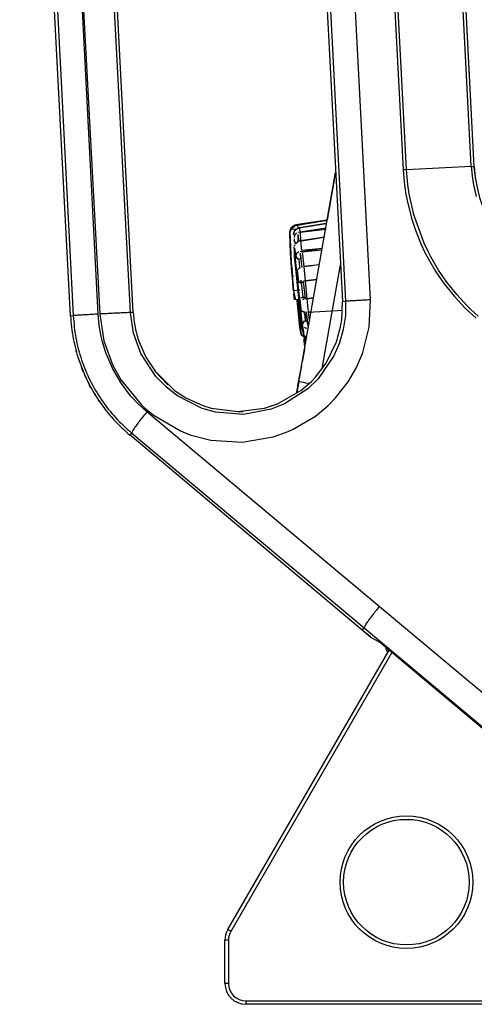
# Model space of a CAD drawing. Header units: millimetres. Extents: x -238.7 to -213.2, y 263.5 to 326.7.
# Tile 1 of 7: x -225.5 to -221.2, y 263.5 to 272.9. Entities that reach past the tile are written whole.
import ezdxf

# ---------------------------------------------------------------- set-up
doc = ezdxf.new("R2010")
doc.units = ezdxf.units.MM

# ---------------------------------------------------------------- blocks, each defined once
blk = doc.blocks.new('Griff-2_1__10', base_point=(-3383.32, 3957.53))
at = {"color": 1, "linetype": 'Continuous'}
for p, q in [((-3337.35, 4245.12), (-3328.3, 4072.53)), ((-3327.8, 4072.55), (-3336.82, 4244.64)), ((-3318.54, 4073.03), (-3327.06, 4235.84)), ((-3318.11, 4072.94), (-3326.61, 4235.42)), ((-3343.71, 4192.5), (-3336.55, 4053.69)), ((-3332.98, 4053.89), (-3340.14, 4192.71)), ((-3382.73, 4190.46), (-3375.56, 4051.65)), ((-3372, 4051.85), (-3379.16, 4190.66)), ((-3379.16, 4190.66), (-3371.77, 4051.86)), ((-3367.36, 4052.07), (-3374.74, 4190.88)), ((-3328.3, 4072.53), (-3328.1, 4070.31)), ((-3327.8, 4072.55), (-3318.54, 4073.03)), ((-3327.61, 4070.37), (-3327.8, 4072.55)), ((-3318.54, 4073.03), (-3318.42, 4071.67)), ((-3318.54, 4073.03), (-3318.11, 4072.94)), ((-3318, 4071.71), (-3318.11, 4072.94)), ((-3318.42, 4071.67), (-3318.27, 4070.64)), ((-3328.1, 4070.31), (-3327.91, 4069.02)), ((-3327.42, 4069.08), (-3327.61, 4070.37)), ((-3318.27, 4070.64), (-3318.19, 4070.18)), ((-3318.19, 4070.18), (-3317.85, 4068.71)), ((-3327.91, 4069.02), (-3327.74, 4068.13)), ((-3327.26, 4068.23), (-3327.42, 4069.08)), ((-3327.74, 4068.13), (-3327.22, 4065.98)), ((-3326.75, 4066.11), (-3327.26, 4068.23)), ((-3327.22, 4065.98), (-3327.11, 4065.6)), ((-3327.11, 4065.6), (-3326.55, 4063.87)), ((-3326.63, 4065.7), (-3326.75, 4066.11)), ((-3325.27, 4062), (-3326.63, 4065.7)), ((-3326.55, 4063.87), (-3325.71, 4061.81)), ((-3325.71, 4061.81), (-3325.17, 4060.67)), ((-3324.73, 4060.84), (-3325.27, 4062)), ((-3325.17, 4060.67), (-3324.73, 4059.82)), ((-3324.31, 4060.04), (-3324.73, 4060.84)), ((-3324.73, 4059.82), (-3323.61, 4057.92)), ((-3323.22, 4058.17), (-3324.31, 4060.04)), ((-3323.61, 4057.92), (-3322.42, 4056.19)), ((-3322.02, 4056.43), (-3323.22, 4058.17)), ((-3322.42, 4056.19), (-3320.96, 4054.37)), ((-3320.62, 4054.67), (-3322.02, 4056.43)), ((-3320.96, 4054.37), (-3319.44, 4052.75)), ((-3319.13, 4053.06), (-3320.62, 4054.67)), ((-3337.01, 4053.66), (-3336.55, 4053.69)), ((-3336.55, 4053.69), (-3336.58, 4051.66)), ((-3333.17, 4049.97), (-3332.98, 4053.89)), ((-3319.44, 4052.75), (-3318.9, 4052.23)), ((-3318.58, 4052.53), (-3319.13, 4053.06)), ((-3375.96, 4051.62), (-3375.56, 4051.65)), ((-3371.85, 4050.24), (-3372, 4051.85)), ((-3371.77, 4051.86), (-3371.17, 4048.02)), ((-3366.97, 4052.09), (-3367.36, 4052.07)), ((-3366.91, 4049.12), (-3367.36, 4052.07)), ((-3336.58, 4051.66), (-3336.88, 4049.66)), ((-3318.9, 4052.23), (-3317.82, 4051.26)), ((-3317.54, 4051.58), (-3318.58, 4052.53)), ((-3371.57, 4048.65), (-3371.85, 4050.24)), ((-3334.08, 4046.37), (-3333.17, 4049.97)), ((-3371.38, 4047.87), (-3371.57, 4048.65)), ((-3365.86, 4046.22), (-3366.91, 4049.12)), ((-3336.88, 4049.66), (-3337.42, 4047.73)), ((-3370.9, 4046.32), (-3371.38, 4047.87)), ((-3371.17, 4048.02), (-3369.88, 4044.49)), ((-3337.42, 4047.73), (-3338.22, 4045.88)), ((-3369.96, 4044.11), (-3370.9, 4046.32)), ((-3363.72, 4042.92), (-3365.86, 4046.22)), ((-3338.22, 4045.88), (-3340.49, 4042.58)), ((-3335.05, 4044.12), (-3334.14, 4046.21)), ((-3334.14, 4046.21), (-3334.08, 4046.37)), ((-3369.88, 4044.49), (-3368.71, 4042.39)), ((-3368.76, 4042.04), (-3369.96, 4044.11)), ((-3362.26, 4041.41), (-3363.72, 4042.92)), ((-3336.2, 4042.14), (-3335.05, 4044.12)), ((-3367.81, 4040.73), (-3368.76, 4042.04)), ((-3368.71, 4042.39), (-3365.83, 4038.89)), ((-3340.49, 4042.58), (-3341.95, 4041.16)), ((-3337.97, 4039.86), (-3336.2, 4042.14)), ((-3367.3, 4040.11), (-3367.81, 4040.73)), ((-3366.21, 4038.93), (-3367.3, 4040.11)), ((-3360.73, 4040.21), (-3362.26, 4041.41)), ((-3357.1, 4038.35), (-3360.73, 4040.21)), ((-3341.95, 4041.16), (-3345.3, 4038.98)), ((-3365.02, 4037.85), (-3366.21, 4038.93)), ((-3365.83, 4038.89), (-3365.34, 4038.43)), ((-3345.3, 4038.98), (-3347.19, 4038.23)), ((-3340.86, 4037.25), (-3339.1, 4038.72)), ((-3339.1, 4038.72), (-3337.97, 4039.86)), ((-3365.34, 4038.43), (-3364.1, 4037.41)), ((-3331.72, 4009.96), (-3365.02, 4037.85)), ((-3364.1, 4037.41), (-3360.2, 4035.12)), ((-3355.18, 4037.81), (-3357.1, 4038.35)), ((-3351.18, 4037.49), (-3355.18, 4037.81)), ((-3347.19, 4038.23), (-3351.18, 4037.49)), ((-3344.05, 4035.35), (-3340.86, 4037.25)), ((-3367.42, 4034.49), (-3367.17, 4034.79)), ((-3367.17, 4034.79), (-3333.88, 4006.89)), ((-3360.2, 4035.12), (-3358.84, 4034.58)), ((-3358.84, 4034.58), (-3355.85, 4033.78)), ((-3346.94, 4034.25), (-3344.78, 4035.02)), ((-3344.78, 4035.02), (-3344.05, 4035.35)), ((-3355.85, 4033.78), (-3351.37, 4033.5)), ((-3351.37, 4033.5), (-3346.94, 4034.25)), ((-3281.51, 3967.94), (-3331.72, 4009.96)), ((-3334.15, 4006.57), (-3333.88, 4006.89)), ((-3333.88, 4006.89), (-3283.66, 3964.88))]:
    blk.add_line(p, q, dxfattribs=at)
at = {"color": 7, "linetype": 'Continuous'}
for p, q in [((-3318.11, 4072.94), (-3326.5, 4235.27)), ((-3344.29, 4192.47), (-3337.01, 4053.66)), ((-3375.96, 4051.62), (-3383.23, 4190.43)), ((-3366.97, 4052.09), (-3374.25, 4190.9)), ((-3366.13, 4047.86), (-3365.15, 4045.67)), ((-3339.33, 4044.84), (-3337.85, 4047.87)), ((-3365.15, 4045.67), (-3363.82, 4043.66)), ((-3340.85, 4042.83), (-3339.33, 4044.84)), ((-3363.82, 4043.66), (-3361.06, 4040.93)), ((-3342.94, 4040.92), (-3341.45, 4042.21)), ((-3341.45, 4042.21), (-3340.85, 4042.83)), ((-3361.06, 4040.93), (-3359.42, 4039.85)), ((-3346.29, 4039), (-3342.94, 4040.92)), ((-3359.42, 4039.85), (-3357.01, 4038.74)), ((-3357.01, 4038.74), (-3355.82, 4038.37)), ((-3348.15, 4038.38), (-3346.29, 4039)), ((-3355.82, 4038.37), (-3351.98, 4037.88)), ((-3351.98, 4037.88), (-3348.15, 4038.38)), ((-3334.15, 4006.57), (-3367.42, 4034.49)), ((-3332.97, 4005.58), (-3334.15, 4006.57)), ((-3332.97, 4005.58), (-3331.82, 4004.96)), ((-3288.54, 3968.65), (-3331.44, 4004.64))]:
    blk.add_line(p, q, dxfattribs=at)
blk.add_arc((-3298.09, 4074.19), 20.06, 183.5744, 250.2413, dxfattribs=at)
at = {"color": 1, "linetype": 'Continuous'}
for points, knots in [([(-3327.8, 4072.55), (-3327.89, 4072.55), (-3328.05, 4072.54), (-3328.22, 4072.53), (-3328.3, 4072.53)], [0, 0, 0, 0, 0.2487338, 0.4980991, 0.4980991, 0.4980991, 0.4980991]), ([(-3332.98, 4053.89), (-3333.29, 4053.88), (-3333.89, 4053.84), (-3334.73, 4053.8), (-3335.45, 4053.76), (-3336, 4053.73), (-3336.35, 4053.7), (-3336.51, 4053.69), (-3336.55, 4053.69)], [0, 0, 0, 0, 0.939145, 1.799577, 2.531373, 3.092081, 3.45343, 3.58197, 3.58197, 3.58197, 3.58197]), ([(-3372, 4051.85), (-3372.31, 4051.83), (-3372.91, 4051.8), (-3373.75, 4051.75), (-3374.47, 4051.71), (-3375.02, 4051.68), (-3375.36, 4051.66), (-3375.52, 4051.65), (-3375.56, 4051.65)], [0, 0, 0, 0, 0.939145, 1.799577, 2.531373, 3.092081, 3.447759, 3.570613, 3.570613, 3.570613, 3.570613]), ([(-3375.56, 4051.65), (-3375.47, 4050.57), (-3375.28, 4048.42), (-3374.43, 4045.29), (-3373.2, 4042.3), (-3371.55, 4039.51), (-3369.56, 4036.96), (-3367.97, 4035.51), (-3367.17, 4034.79)], [0, 0, 0, 0, 3.231547, 6.460219, 9.687732, 12.913905, 16.138607, 19.361775, 19.361775, 19.361775, 19.361775]), ([(-3367.36, 4052.07), (-3367.39, 4052.07), (-3367.51, 4052.07), (-3367.77, 4052.06), (-3368.19, 4052.04), (-3368.74, 4052.02), (-3369.4, 4051.98), (-3370.15, 4051.95), (-3370.95, 4051.9), (-3371.49, 4051.87), (-3371.77, 4051.86)], [0, 0, 0, 0, 0.096372, 0.366874, 0.789166, 1.348835, 2.021936, 2.779664, 3.589595, 4.417069, 4.417069, 4.417069, 4.417069]), ([(-3365.02, 4037.85), (-3365.22, 4037.6), (-3365.62, 4037.12), (-3366.16, 4036.42), (-3366.6, 4035.82), (-3366.93, 4035.34), (-3367.11, 4035.01), (-3367.16, 4034.83), (-3367.17, 4034.79)], [0, 0, 0, 0, 0.970354, 1.865619, 2.631692, 3.222702, 3.613226, 3.760263, 3.760263, 3.760263, 3.760263]), ([(-3331.72, 4009.96), (-3331.93, 4009.71), (-3332.32, 4009.23), (-3332.86, 4008.53), (-3333.3, 4007.93), (-3333.64, 4007.45), (-3333.82, 4007.12), (-3333.86, 4006.94), (-3333.88, 4006.89)], [0, 0, 0, 0, 0.970373, 1.865661, 2.631755, 3.222784, 3.613326, 3.760373, 3.760373, 3.760373, 3.760373])]:
    blk.add_open_spline(points, degree=3, knots=knots, dxfattribs=at)
at = {"color": 7, "linetype": 'Continuous'}
for points, knots in [([(-3337.85, 4047.87), (-3337.57, 4048.82), (-3337.01, 4050.7), (-3337.01, 4052.68), (-3337.01, 4053.66)], [0, 0, 0, 0, 2.941085, 5.881947, 5.881947, 5.881947, 5.881947]), ([(-3375.96, 4051.62), (-3375.86, 4050.53), (-3375.66, 4048.35), (-3374.79, 4045.17), (-3373.54, 4042.14), (-3371.87, 4039.31), (-3369.85, 4036.7), (-3368.23, 4035.23), (-3367.42, 4034.49)], [0, 0, 0, 0, 3.277681, 6.555587, 9.833865, 13.112632, 16.39197, 19.671918, 19.671918, 19.671918, 19.671918]), ([(-3366.97, 4052.09), (-3366.91, 4051.37), (-3366.78, 4049.93), (-3366.34, 4048.55), (-3366.13, 4047.86)], [0, 0, 0, 0, 2.161607, 4.323401, 4.323401, 4.323401, 4.323401]), ([(-3331.44, 4004.64), (-3331.44, 4004.65), (-3331.48, 4004.68), (-3331.58, 4004.76), (-3331.68, 4004.84), (-3331.74, 4004.89), (-3331.78, 4004.92), (-3331.8, 4004.94), (-3331.82, 4004.96)], [0, 0, 0, 0, 0.0193888, 0.1551106, 0.373056, 0.4041911, 0.4159401, 0.4981833, 0.4981833, 0.4981833, 0.4981833])]:
    blk.add_open_spline(points, degree=3, knots=knots, dxfattribs=at)
blk = doc.blocks.new('Griff-1__12', base_point=(-3383.27, 4005.6))
at = {"color": 7, "linetype": 'Continuous'}
for p, q in [((-3375.96, 4051.62), (-3383.23, 4190.43)), ((-3375.07, 4046.32), (-3375.14, 4046.56)), ((-3374.64, 4044.96), (-3374.77, 4045.33)), ((-3374.12, 4043.59), (-3374.28, 4043.97)), ((-3363.85, 4043.69), (-3362.03, 4041.73)), ((-3372.52, 4040.45), (-3372.73, 4040.81)), ((-3371.81, 4039.34), (-3371.95, 4039.56)), ((-3359.45, 4039.87), (-3357.01, 4038.74)), ((-3347.19, 4038.7), (-3346.27, 4039.01)), ((-3351.99, 4037.88), (-3351.21, 4037.9)), ((-3332.98, 4005.6), (-3334.15, 4006.57))]:
    blk.add_line(p, q, dxfattribs=at)
at = {"color": 1, "linetype": 'Continuous'}
for p, q in [((-3374.28, 4043.97), (-3374.4, 4044.27)), ((-3374.19, 4043.76), (-3374.28, 4043.97)), ((-3373.75, 4042.76), (-3373.9, 4043.1)), ((-3373.57, 4042.39), (-3373.75, 4042.76)), ((-3373.17, 4041.59), (-3373.36, 4041.95)), ((-3373, 4041.28), (-3373.17, 4041.59)), ((-3372.52, 4040.45), (-3372.61, 4040.61)), ((-3372.44, 4040.31), (-3372.52, 4040.45))]:
    blk.add_line(p, q, dxfattribs=at)
at = {"color": 7, "linetype": 'Continuous'}
for points, knots in [([(-3375.7, 4049.18), (-3375.7, 4049.17), (-3375.69, 4049.12), (-3375.69, 4049.06), (-3375.68, 4049.01)], [0, 0, 0, 0, 0.0204189, 0.1633508, 0.1633508, 0.1633508, 0.1633508]), ([(-3374.45, 4044.42), (-3374.42, 4044.35), (-3374.37, 4044.2), (-3374.31, 4044.04), (-3374.28, 4043.97)], [0, 0, 0, 0, 0.2451826, 0.4903676, 0.4903676, 0.4903676, 0.4903676]), ([(-3373.99, 4043.28), (-3373.82, 4042.91), (-3373.48, 4042.16), (-3373.09, 4041.44), (-3372.89, 4041.08)], [0, 0, 0, 0, 1.230285, 2.46064, 2.46064, 2.46064, 2.46064]), ([(-3372.52, 4040.45), (-3372.48, 4040.38), (-3372.39, 4040.24), (-3372.3, 4040.1), (-3372.26, 4040.03)], [0, 0, 0, 0, 0.2470952, 0.4941935, 0.4941935, 0.4941935, 0.4941935]), ([(-3370.21, 4037.26), (-3370.21, 4037.25), (-3370.15, 4037.19), (-3370.1, 4037.13), (-3370.05, 4037.07)], [0, 0, 0, 0, 0.0309445, 0.2475556, 0.2475556, 0.2475556, 0.2475556])]:
    blk.add_open_spline(points, degree=3, knots=knots, dxfattribs=at)
for points in [[(-3375.48, 4047.97), (-3375.48, 4047.94), (-3375.47, 4047.89), (-3375.45, 4047.83), (-3375.45, 4047.81)], [(-3375.2, 4046.77), (-3375.19, 4046.73), (-3375.17, 4046.66), (-3375.15, 4046.59), (-3375.14, 4046.56)], [(-3374.86, 4045.59), (-3374.84, 4045.54), (-3374.82, 4045.46), (-3374.79, 4045.37), (-3374.77, 4045.33)], [(-3371.81, 4039.34), (-3371.79, 4039.31), (-3371.73, 4039.23), (-3371.68, 4039.16), (-3371.66, 4039.12)], [(-3371.04, 4038.28), (-3371.02, 4038.25), (-3370.97, 4038.19), (-3370.93, 4038.14), (-3370.91, 4038.11)]]:
    blk.add_open_spline(points, degree=3, dxfattribs=at)
blk = doc.blocks.new('Abdeckung-2_1__13', base_point=(-3330.75, 3957.47))
at = {"color": 1, "linetype": 'Continuous'}
for p, q in [((-3330.73, 4003.82), (-3330.75, 4004.09)), ((-3330.62, 4003.62), (-3330.44, 4003.47)), ((-3290.48, 3969.93), (-3283.99, 3964.49)), ((-3197.67, 3966.74), (-3197.63, 3967.07)), ((-3197.63, 3967.07), (-3197.67, 3966.74)), ((-3197.63, 3961.47), (-3197.67, 3966.74)), ((-3283.38, 3964.05), (-3282.78, 3963.66)), ((-3280.15, 3961.94), (-3278.65, 3960.91)), ((-3197.78, 3960.37), (-3197.63, 3961.47)), ((-3277.7, 3960.48), (-3276.84, 3960.17)), ((-3198.28, 3959.28), (-3197.78, 3960.37)), ((-3274.16, 3959.2), (-3271.89, 3958.34)), ((-3271.37, 3958.27), (-3270.94, 3958.23)), ((-3199.44, 3958.12), (-3198.28, 3959.28)), ((-3265.81, 3957.64), (-3264.71, 3957.47)), ((-3264.71, 3957.47), (-3252.33, 3957.47)), ((-3205.83, 3957.47), (-3201.63, 3957.47)), ((-3201.63, 3957.47), (-3201.36, 3957.56)), ((-3200.79, 3957.64), (-3200.52, 3957.62)), ((-3200.52, 3957.62), (-3199.44, 3958.12))]:
    blk.add_line(p, q, dxfattribs=at)
at = {"color": 7, "linetype": 'Continuous'}
for p, q in [((-3330.44, 4003.47), (-3330.62, 4003.62)), ((-3283.99, 3964.49), (-3290.48, 3969.93)), ((-3197.63, 3967.07), (-3198, 3968.36)), ((-3197.63, 3967.07), (-3197.63, 3961.47)), ((-3283, 3963.83), (-3283.99, 3964.49)), ((-3278.65, 3960.91), (-3280.37, 3962.06)), ((-3197.68, 3960.79), (-3197.63, 3961.47)), ((-3277.14, 3960.34), (-3278.65, 3960.91)), ((-3198.16, 3959.47), (-3197.93, 3959.95)), ((-3197.93, 3959.95), (-3197.78, 3960.37)), ((-3197.78, 3960.37), (-3197.68, 3960.79)), ((-3271.89, 3958.34), (-3274.16, 3959.2)), ((-3270.94, 3958.23), (-3271.89, 3958.34)), ((-3199.44, 3958.12), (-3199.05, 3958.41)), ((-3199.05, 3958.41), (-3198.28, 3959.28)), ((-3198.28, 3959.28), (-3198.16, 3959.47)), ((-3264.71, 3957.47), (-3267.45, 3957.8)), ((-3252.33, 3957.47), (-3264.71, 3957.47)), ((-3201.63, 3957.47), (-3205.83, 3957.47)), ((-3201.63, 3957.47), (-3200.52, 3957.62)), ((-3200.52, 3957.62), (-3200.26, 3957.71)), ((-3200.26, 3957.71), (-3200.1, 3957.77)), ((-3200.1, 3957.77), (-3199.44, 3958.12))]:
    blk.add_line(p, q, dxfattribs=at)
at = {"color": 1, "linetype": 'Continuous'}
for centre, start, end in [((-3266.21, 3988.62), 233.6146, 235.046), ((-3265.94, 3988.06), 244.9215, 246.9016), ((-3267.39, 3987.98), 261.3658, 262.359)]:
    blk.add_arc(centre, 29.98, start, end, dxfattribs=at)
at = {"color": 7, "linetype": 'Continuous'}
blk.add_open_spline([(-3330.73, 4003.82), (-3330.71, 4003.78), (-3330.68, 4003.72), (-3330.64, 4003.65), (-3330.62, 4003.62)], degree=3, dxfattribs=at)
blk.add_open_spline([(-3330.73, 4003.82), (-3330.7, 4003.76), (-3330.66, 4003.69), (-3330.63, 4003.63), (-3330.62, 4003.62)], degree=3, knots=[0, 0, 0, 0, 0.1989382, 0.227358, 0.227358, 0.227358, 0.227358], dxfattribs=at)
blk = doc.blocks.new('Steckergehaeuse__14', base_point=(-3343.53, 4040.63))
at = {"color": 7, "linetype": 'Continuous'}
for p, q in [((-3343.26, 4042.21), (-3337.98, 4072.13)), ((-3337.98, 4072.13), (-3339.18, 4065.34)), ((-3341.98, 4049.43), (-3341.96, 4049.58)), ((-3342.32, 4047.52), (-3342.26, 4047.87)), ((-3342.45, 4046.77), (-3342.76, 4045.03)), ((-3342.42, 4046.95), (-3342.45, 4046.77)), ((-3342.88, 4044.34), (-3342.94, 4043.99)), ((-3343.04, 4043.44), (-3343.19, 4042.59)), ((-3343.19, 4042.59), (-3343.04, 4043.44)), ((-3343, 4043.65), (-3343.04, 4043.44)), ((-3342.94, 4043.99), (-3343, 4043.65)), ((-3343.53, 4040.63), (-3343.22, 4042.42)), ((-3343.26, 4042.21), (-3343.53, 4040.63)), ((-3343.53, 4040.63), (-3343.42, 4041.27)), ((-3343.48, 4040.96), (-3343.53, 4040.63)), ((-3343.45, 4041.13), (-3343.48, 4040.96)), ((-3343.42, 4041.27), (-3343.45, 4041.13))]:
    blk.add_line(p, q, dxfattribs=at)
at = {"color": 1, "linetype": 'Continuous'}
for p, q in [((-3339.91, 4044.08), (-3337.29, 4058.92)), ((-3343.08, 4042.18), (-3342.83, 4042.13)), ((-3342.83, 4042.13), (-3342.63, 4042.09)), ((-3342.63, 4042.09), (-3342.28, 4042.03)), ((-3342.28, 4042.03), (-3341.93, 4041.97)), ((-3341.93, 4041.97), (-3341.78, 4041.94))]:
    blk.add_line(p, q, dxfattribs=at)
blk = doc.blocks.new('Drehknopf-Encoder-2__15', base_point=(-3342.52, 4047.12))
at = {"color": 7, "linetype": 'Continuous'}
for p, q in [((-3342.5, 4048.18), (-3342.4, 4048.73)), ((-3342.4, 4048.73), (-3342.5, 4048.18)), ((-3342.5, 4048.18), (-3342.4, 4048.73)), ((-3342.5, 4048.18), (-3342.52, 4048)), ((-3342.52, 4048), (-3342.5, 4048.18)), ((-3342.52, 4048), (-3342.5, 4048.18)), ((-3342.52, 4048), (-3342.48, 4047.66)), ((-3342.48, 4047.66), (-3342.46, 4047.43)), ((-3342.34, 4047.12), (-3342.42, 4047.29))]:
    blk.add_line(p, q, dxfattribs=at)
at = {"color": 1, "linetype": 'Continuous'}
for p, q in [((-3342.5, 4048.18), (-3342.52, 4048)), ((-3342.41, 4048.46), (-3342.5, 4048.18))]:
    blk.add_line(p, q, dxfattribs=at)
blk = doc.blocks.new('Knopfkappe-Encoder__16', base_point=(-3343.49, 4048.5))
at = {"color": 1, "linetype": 'Continuous'}
for p, q in [((-3343.08, 4049.93), (-3343.49, 4053.84)), ((-3343.44, 4053.99), (-3342.91, 4048.91))]:
    blk.add_line(p, q, dxfattribs=at)
at = {"color": 7, "linetype": 'Continuous'}
for p, q in [((-3343.49, 4053.84), (-3343.12, 4050.38)), ((-3343.08, 4049.93), (-3343.49, 4053.84)), ((-3342.91, 4048.91), (-3343.08, 4049.93)), ((-3342.91, 4048.91), (-3342.37, 4048.5))]:
    blk.add_line(p, q, dxfattribs=at)
blk = doc.blocks.new('Drehknopf-2__17', base_point=(-3342.43, 4047.98))
at = {"color": 7, "linetype": 'Continuous'}
for p, q in [((-3342.41, 4048.16), (-3342.43, 4047.98)), ((-3342.43, 4047.98), (-3342.41, 4048.16)), ((-3342.43, 4047.98), (-3342.41, 4048.16)), ((-3342.36, 4048.43), (-3342.41, 4048.16)), ((-3342.41, 4048.16), (-3342.36, 4048.43)), ((-3342.41, 4048.16), (-3342.36, 4048.43))]:
    blk.add_line(p, q, dxfattribs=at)
blk = doc.blocks.new('Knopfkappe__18', base_point=(-3344.52, 4048.48))
at = {"color": 1, "linetype": 'Continuous'}
for p, q in [((-3343.68, 4064.6), (-3344.35, 4063.96)), ((-3344.34, 4064.18), (-3344.35, 4063.96)), ((-3343.6, 4064.04), (-3344.35, 4063.96)), ((-3343.6, 4064.04), (-3344.35, 4063.96)), ((-3343.9, 4064.53), (-3344.34, 4064.18)), ((-3343.68, 4064.6), (-3343.9, 4064.53)), ((-3343.37, 4064.58), (-3343.68, 4064.6)), ((-3343.37, 4064.58), (-3343.68, 4064.6)), ((-3339.2, 4065.24), (-3343.37, 4064.58)), ((-3339.2, 4065.24), (-3343.37, 4064.58)), ((-3344.52, 4063.59), (-3344.35, 4063.96)), ((-3344.52, 4063.59), (-3344.35, 4063.96)), ((-3344.49, 4062.54), (-3344.52, 4063.59)), ((-3344.49, 4062.54), (-3344.52, 4063.59)), ((-3344.45, 4061.49), (-3344.49, 4062.54)), ((-3344.45, 4061.49), (-3344.49, 4062.54)), ((-3344.41, 4060.44), (-3344.45, 4061.49)), ((-3344.42, 4060.64), (-3344.45, 4061.49)), ((-3343.95, 4061.56), (-3342.62, 4048.9)), ((-3344.36, 4059.65), (-3344.42, 4060.64)), ((-3344.34, 4059.39), (-3344.41, 4060.44)), ((-3343.91, 4060.67), (-3342.76, 4049.76)), ((-3344.29, 4058.6), (-3344.36, 4059.65)), ((-3344.18, 4058.35), (-3344.34, 4059.39)), ((-3344.21, 4057.55), (-3344.29, 4058.6)), ((-3343.25, 4059.59), (-3343.16, 4058.74)), ((-3343.16, 4058.74), (-3343.14, 4058.5)), ((-3344.12, 4056.5), (-3344.21, 4057.55)), ((-3344.09, 4057.3), (-3344.18, 4058.35)), ((-3344.1, 4056.24), (-3344.09, 4057.3)), ((-3344.02, 4055.46), (-3344.12, 4056.5)), ((-3343.99, 4055.2), (-3344.1, 4056.24)), ((-3342.91, 4056.34), (-3342.69, 4054.3)), ((-3343.99, 4055.2), (-3343.77, 4054.1)), ((-3343.77, 4054.1), (-3343.85, 4053.93)), ((-3342.47, 4052.14), (-3342.44, 4051.89)), ((-3342.47, 4052.14), (-3342.31, 4051.58)), ((-3342.44, 4051.89), (-3342.35, 4051.05)), ((-3342.31, 4051.58), (-3342.35, 4051.05)), ((-3342.26, 4051.4), (-3342.32, 4052.04)), ((-3342.02, 4051.43), (-3342.26, 4051.4)), ((-3342.22, 4051.07), (-3342.26, 4051.4)), ((-3342.19, 4050.73), (-3342.22, 4051.07))]:
    blk.add_line(p, q, dxfattribs=at)
at = {"color": 7, "linetype": 'Continuous'}
for p, q in [((-3344.35, 4063.96), (-3344.34, 4064.18)), ((-3344.34, 4064.18), (-3344.35, 4063.96)), ((-3344.34, 4064.18), (-3343.9, 4064.53)), ((-3343.9, 4064.53), (-3344.34, 4064.18)), ((-3343.9, 4064.53), (-3343.68, 4064.6)), ((-3343.68, 4064.6), (-3343.9, 4064.53)), ((-3343.68, 4064.6), (-3343.37, 4064.58)), ((-3343.37, 4064.58), (-3343.68, 4064.6)), ((-3339.2, 4065.24), (-3343.37, 4064.58)), ((-3343.37, 4064.58), (-3342.1, 4064.85)), ((-3343.32, 4064.08), (-3343.37, 4064.58)), ((-3342.1, 4064.85), (-3341.14, 4065)), ((-3341.14, 4065), (-3339.53, 4065.25)), ((-3339.53, 4065.25), (-3339.2, 4065.24)), ((-3344.35, 4063.96), (-3344.52, 4063.59)), ((-3344.35, 4063.96), (-3344.52, 4063.59)), ((-3344.52, 4063.59), (-3344.49, 4062.54)), ((-3344.52, 4063.33), (-3344.52, 4063.59)), ((-3344.48, 4062.01), (-3344.52, 4063.33)), ((-3344.49, 4062.54), (-3344.45, 4061.49)), ((-3344.42, 4060.64), (-3344.48, 4062.01)), ((-3344.45, 4061.49), (-3344.41, 4060.44)), ((-3344.29, 4058.6), (-3344.42, 4060.64)), ((-3344.41, 4060.44), (-3344.34, 4059.39)), ((-3343.86, 4060.14), (-3343.88, 4060.39)), ((-3343.88, 4060.39), (-3343.86, 4060.14)), ((-3343.77, 4059.31), (-3343.86, 4060.14)), ((-3344.34, 4059.39), (-3344.29, 4058.6)), ((-3344.29, 4058.6), (-3344.18, 4058.35)), ((-3344.18, 4058.35), (-3344.29, 4058.6)), ((-3343.42, 4056.01), (-3343.77, 4059.31)), ((-3344.18, 4058.35), (-3344.25, 4058.08)), ((-3344.25, 4058.08), (-3344.18, 4058.35)), ((-3344.25, 4058.08), (-3344.23, 4057.81)), ((-3344.25, 4058.08), (-3344.23, 4057.81)), ((-3344.23, 4057.81), (-3344.21, 4057.55)), ((-3344.21, 4057.55), (-3344.23, 4057.81)), ((-3344.21, 4057.55), (-3344.09, 4057.3)), ((-3344.09, 4057.3), (-3344.21, 4057.55)), ((-3344.09, 4057.3), (-3344.17, 4057.03)), ((-3344.09, 4057.3), (-3344.17, 4057.03)), ((-3344.17, 4057.03), (-3344.15, 4056.77)), ((-3344.15, 4056.77), (-3344.17, 4057.03)), ((-3344.15, 4056.77), (-3344.12, 4056.5)), ((-3344.15, 4056.77), (-3344.12, 4056.5)), ((-3344.12, 4056.5), (-3344.1, 4056.24)), ((-3344.12, 4056.5), (-3344.1, 4056.24)), ((-3344.1, 4056.24), (-3344.07, 4055.98)), ((-3344.07, 4055.98), (-3344.1, 4056.24)), ((-3344.07, 4055.98), (-3344.05, 4055.72)), ((-3344.07, 4055.98), (-3344.05, 4055.72)), ((-3344.05, 4055.72), (-3343.99, 4055.2)), ((-3342.87, 4050.75), (-3343.42, 4056.01)), ((-3343.99, 4055.2), (-3344.02, 4055.46)), ((-3343.12, 4055.29), (-3343.99, 4055.2)), ((-3343.99, 4055.2), (-3343.96, 4054.87)), ((-3343.96, 4054.87), (-3343.94, 4054.71)), ((-3343.96, 4054.87), (-3343.94, 4054.71)), ((-3343.94, 4054.71), (-3343.89, 4054.3)), ((-3343.89, 4054.3), (-3343.94, 4054.71)), ((-3343.89, 4054.3), (-3343.85, 4053.93)), ((-3343.85, 4053.93), (-3343.89, 4054.3)), ((-3343.19, 4053.84), (-3343.85, 4053.93)), ((-3343.19, 4053.84), (-3342.87, 4050.75)), ((-3342.47, 4052.14), (-3342.31, 4051.58)), ((-3342.31, 4051.58), (-3342.47, 4052.14)), ((-3342.31, 4051.58), (-3342.35, 4051.05)), ((-3342.31, 4051.58), (-3342.35, 4051.05)), ((-3342.83, 4050.34), (-3342.87, 4050.75)), ((-3342.87, 4050.75), (-3342.83, 4050.34)), ((-3342.83, 4050.51), (-3342.76, 4049.76)), ((-3342.76, 4049.76), (-3342.83, 4050.34)), ((-3342.76, 4049.76), (-3342.83, 4050.34)), ((-3342.83, 4050.34), (-3342.76, 4049.76)), ((-3342.81, 4050.16), (-3342.76, 4049.76)), ((-3342.76, 4049.76), (-3342.62, 4048.9)), ((-3342.25, 4048.48), (-3342.62, 4048.9))]:
    blk.add_line(p, q, dxfattribs=at)
blk.add_open_spline([(-3343.95, 4061.56), (-3343.94, 4061.41), (-3343.93, 4061.11), (-3343.92, 4060.82), (-3343.91, 4060.67)], degree=3, knots=[0, 0, 0, 0, 0.4481788, 0.8963561, 0.8963561, 0.8963561, 0.8963561], dxfattribs=at)
blk = doc.blocks.new('Knopfkappe-2__19', base_point=(-3344.52, 4055.23))
at = {"color": 7, "linetype": 'Continuous'}
for p, q in [((-3344.45, 4064.01), (-3344.34, 4064.21)), ((-3344.34, 4064.21), (-3344.45, 4064.01)), ((-3344.34, 4064.21), (-3343.9, 4064.56)), ((-3343.9, 4064.56), (-3344.34, 4064.21)), ((-3343.9, 4064.56), (-3343.68, 4064.62)), ((-3343.68, 4064.62), (-3343.9, 4064.56)), ((-3343.68, 4064.62), (-3343.38, 4064.67)), ((-3343.38, 4064.67), (-3343.68, 4064.62)), ((-3339.22, 4065.33), (-3343.38, 4064.67)), ((-3343.38, 4064.67), (-3342.1, 4064.87)), ((-3342.1, 4064.87), (-3341.14, 4065.03)), ((-3341.14, 4065.03), (-3339.54, 4065.28)), ((-3339.54, 4065.28), (-3339.22, 4065.33)), ((-3344.45, 4064.01), (-3344.52, 4063.62)), ((-3344.45, 4064.01), (-3344.52, 4063.62)), ((-3344.52, 4063.62), (-3344.5, 4062.56)), ((-3344.52, 4063.35), (-3344.52, 4063.62)), ((-3344.48, 4062.04), (-3344.52, 4063.35)), ((-3344.5, 4062.56), (-3344.46, 4061.51)), ((-3344.42, 4060.67), (-3344.48, 4062.04)), ((-3344.46, 4061.51), (-3344.41, 4060.46)), ((-3344.29, 4058.63), (-3344.42, 4060.67)), ((-3344.41, 4060.46), (-3344.35, 4059.41)), ((-3344.35, 4059.41), (-3344.29, 4058.63)), ((-3344.29, 4058.63), (-3344.28, 4058.36)), ((-3344.28, 4058.36), (-3344.29, 4058.63)), ((-3344.28, 4058.36), (-3344.26, 4058.1)), ((-3344.26, 4058.1), (-3344.28, 4058.36)), ((-3344.26, 4058.1), (-3344.24, 4057.84)), ((-3344.26, 4058.1), (-3344.24, 4057.84)), ((-3344.24, 4057.84), (-3344.21, 4057.58)), ((-3344.21, 4057.58), (-3344.24, 4057.84)), ((-3344.21, 4057.58), (-3344.19, 4057.32)), ((-3344.19, 4057.32), (-3344.21, 4057.58)), ((-3344.19, 4057.32), (-3344.17, 4057.05)), ((-3344.19, 4057.32), (-3344.17, 4057.05)), ((-3344.17, 4057.05), (-3344.15, 4056.79)), ((-3344.15, 4056.79), (-3344.17, 4057.05)), ((-3344.15, 4056.79), (-3344.12, 4056.53)), ((-3344.15, 4056.79), (-3344.12, 4056.53)), ((-3344.12, 4056.53), (-3344.1, 4056.27)), ((-3344.12, 4056.53), (-3344.1, 4056.27)), ((-3344.1, 4056.27), (-3344.07, 4056.01)), ((-3344.07, 4056.01), (-3344.1, 4056.27)), ((-3344.07, 4056.01), (-3344.05, 4055.75)), ((-3344.07, 4056.01), (-3344.05, 4055.75)), ((-3344.05, 4055.75), (-3344, 4055.23)), ((-3344, 4055.23), (-3344.02, 4055.48))]:
    blk.add_line(p, q, dxfattribs=at)
at = {"color": 1, "linetype": 'Continuous'}
for p, q in [((-3344.34, 4064.21), (-3344.45, 4064.01)), ((-3343.9, 4064.56), (-3344.34, 4064.21)), ((-3343.68, 4064.62), (-3343.9, 4064.56)), ((-3343.38, 4064.67), (-3343.68, 4064.62)), ((-3339.22, 4065.33), (-3343.38, 4064.67)), ((-3344.52, 4063.62), (-3344.45, 4064.01)), ((-3344.5, 4062.56), (-3344.52, 4063.62)), ((-3344.46, 4061.51), (-3344.5, 4062.56)), ((-3344.42, 4060.67), (-3344.46, 4061.51)), ((-3344.36, 4059.67), (-3344.42, 4060.67)), ((-3344.29, 4058.63), (-3344.36, 4059.67)), ((-3344.21, 4057.58), (-3344.29, 4058.63)), ((-3344.12, 4056.53), (-3344.21, 4057.58)), ((-3344.02, 4055.48), (-3344.12, 4056.53))]:
    blk.add_line(p, q, dxfattribs=at)
blk = doc.blocks.new('Drehknopf__20', base_point=(-3344.02, 4047.53))
at = {"color": 7, "linetype": 'Continuous'}
for p, q in [((-3343.78, 4063.87), (-3343.55, 4064.07)), ((-3343.78, 4063.87), (-3343.55, 4064.07)), ((-3343.55, 4064.07), (-3343.18, 4064.22)), ((-3343.55, 4064.07), (-3343.32, 4064.18)), ((-3343.18, 4064.22), (-3339.38, 4064.84)), ((-3342.87, 4064.27), (-3343.18, 4064.22)), ((-3339.38, 4064.84), (-3342.87, 4064.27)), ((-3344.02, 4063.32), (-3343.91, 4063.66)), ((-3343.91, 4063.66), (-3344.02, 4063.32)), ((-3344.02, 4063.32), (-3343.88, 4063.01)), ((-3343.88, 4063.01), (-3343.92, 4062.82)), ((-3343.92, 4062.62), (-3343.91, 4062.44)), ((-3343.92, 4062.62), (-3343.91, 4062.44)), ((-3343.91, 4063.66), (-3343.78, 4063.87)), ((-3343.91, 4063.66), (-3343.78, 4063.87)), ((-3343.38, 4063.24), (-3343.23, 4062.28)), ((-3342.8, 4062.37), (-3340.46, 4062.74)), ((-3340.46, 4062.74), (-3339.71, 4062.86)), ((-3343.91, 4062.44), (-3343.7, 4061.92)), ((-3343.7, 4061.92), (-3343.91, 4062.44)), ((-3343.66, 4060.33), (-3343.82, 4061.3)), ((-3343.4, 4062.19), (-3343.7, 4061.92)), ((-3343.23, 4062.28), (-3343.4, 4062.19)), ((-3342.99, 4062.33), (-3343.23, 4062.28)), ((-3342.99, 4062.33), (-3342.8, 4062.37)), ((-3343.51, 4059.82), (-3343.62, 4060.07)), ((-3343.51, 4059.82), (-3343.01, 4059.75)), ((-3343.05, 4060.58), (-3342.83, 4058.51)), ((-3343.49, 4058.17), (-3343.19, 4058.45)), ((-3343.19, 4058.45), (-3343.01, 4058.52)), ((-3343.49, 4058.17), (-3343.36, 4056.89)), ((-3343.36, 4056.89), (-3343.35, 4056.73)), ((-3343.35, 4056.73), (-3343.24, 4056.43)), ((-3342.66, 4056.4), (-3343.07, 4056.37)), ((-3342.63, 4056.54), (-3342.32, 4054.07)), ((-3342.44, 4054.29), (-3342.8, 4054.24)), ((-3342.91, 4052.61), (-3343.05, 4053.95)), ((-3342.89, 4052.4), (-3342.91, 4052.61)), ((-3342.89, 4052.4), (-3342.68, 4052.22)), ((-3342.68, 4052.22), (-3342.53, 4052.17)), ((-3342.53, 4052.17), (-3342.34, 4052.14)), ((-3342.17, 4052.18), (-3341.95, 4050.12)), ((-3341.91, 4052.13), (-3337.76, 4052.39)), ((-3337.76, 4052.39), (-3337.01, 4052.44)), ((-3342.65, 4050.12), (-3342.68, 4050.32)), ((-3342.55, 4049.2), (-3342.65, 4050.12)), ((-3342.61, 4050.5), (-3342.49, 4050.87)), ((-3342.49, 4050.87), (-3342.09, 4050.94)), ((-3342.51, 4048.94), (-3342.55, 4049.2)), ((-3342.27, 4048.69), (-3342.36, 4048.14)), ((-3342.36, 4048.14), (-3342.27, 4048.69)), ((-3342.36, 4048.14), (-3342.42, 4047.96)), ((-3342.42, 4047.96), (-3342.36, 4048.14)), ((-3342.42, 4047.96), (-3342.36, 4048.14)), ((-3342.37, 4047.69), (-3342.3, 4047.53)), ((-3342.36, 4048.14), (-3342.36, 4048.41))]:
    blk.add_line(p, q, dxfattribs=at)
at = {"color": 1, "linetype": 'Continuous'}
for p, q in [((-3343.18, 4064.22), (-3343.07, 4063.59)), ((-3339.38, 4064.17), (-3343.07, 4063.59)), ((-3339.38, 4064.17), (-3343.07, 4063.59)), ((-3343.07, 4063.59), (-3339.31, 4064.02)), ((-3343.07, 4063.59), (-3339.31, 4064.02)), ((-3343.88, 4063.01), (-3343.92, 4062.82)), ((-3343.88, 4063.01), (-3343.92, 4062.82)), ((-3343.92, 4062.62), (-3343.91, 4062.44)), ((-3343.8, 4063.19), (-3343.88, 4063.01)), ((-3343.67, 4063.34), (-3343.8, 4063.19)), ((-3343.67, 4063.34), (-3343.8, 4063.19)), ((-3343.51, 4063.47), (-3343.67, 4063.34)), ((-3343.51, 4063.47), (-3343.67, 4063.34)), ((-3343.38, 4063.24), (-3343.4, 4062.19)), ((-3343.07, 4063.59), (-3343.32, 4063.56)), ((-3343.07, 4063.59), (-3342.99, 4062.33)), ((-3339.5, 4062.89), (-3342.99, 4062.33)), ((-3343.91, 4062.44), (-3343.7, 4061.92)), ((-3343.84, 4061.62), (-3343.8, 4061.76)), ((-3343.7, 4061.92), (-3343.59, 4062.05)), ((-3343.59, 4062.05), (-3343.4, 4062.19)), ((-3342.99, 4062.33), (-3342.84, 4060.95)), ((-3339.83, 4061.25), (-3342.84, 4060.95)), ((-3339.83, 4061.25), (-3342.78, 4060.79)), ((-3343.52, 4060.58), (-3343.66, 4060.33)), ((-3343.66, 4060.33), (-3343.62, 4060.07)), ((-3343.62, 4060.07), (-3343.38, 4059.72)), ((-3343.39, 4060.68), (-3343.52, 4060.58)), ((-3343.39, 4060.68), (-3343.52, 4060.58)), ((-3343.22, 4060.77), (-3343.39, 4060.68)), ((-3343.22, 4060.77), (-3343.39, 4060.68)), ((-3343.05, 4060.58), (-3343.01, 4059.75)), ((-3342.78, 4060.79), (-3343.04, 4060.84)), ((-3342.78, 4060.79), (-3339.99, 4061.08)), ((-3342.78, 4060.79), (-3339.99, 4061.08)), ((-3342.78, 4060.79), (-3342.55, 4058.66)), ((-3343.38, 4059.72), (-3343.01, 4059.75)), ((-3343.19, 4058.45), (-3343.01, 4058.52)), ((-3340.35, 4058.93), (-3342.55, 4058.66)), ((-3342.55, 4058.66), (-3341.31, 4058.82)), ((-3342.55, 4058.66), (-3342.34, 4056.61)), ((-3343.24, 4056.43), (-3343.07, 4056.37)), ((-3342.79, 4056.61), (-3343.1, 4056.55)), ((-3342.96, 4056.58), (-3343.1, 4056.55)), ((-3343.07, 4056.37), (-3342.66, 4056.4)), ((-3342.79, 4056.61), (-3342.96, 4056.58)), ((-3342.63, 4056.54), (-3342.66, 4056.4)), ((-3342.34, 4056.61), (-3342.63, 4056.54)), ((-3340.63, 4056.83), (-3342.34, 4056.61)), ((-3340.63, 4056.83), (-3342.34, 4056.61)), ((-3342.34, 4056.61), (-3340.63, 4056.83)), ((-3342.34, 4056.61), (-3340.63, 4056.83)), ((-3342.34, 4056.61), (-3342.11, 4054.03)), ((-3342.8, 4054.24), (-3342.99, 4054.14)), ((-3342.8, 4054.24), (-3342.44, 4054.29)), ((-3342.44, 4054.29), (-3342.54, 4053.99)), ((-3341.12, 4054.2), (-3342.11, 4054.03)), ((-3341.12, 4054.2), (-3342.11, 4054.03)), ((-3342.11, 4054.03), (-3341.12, 4054.2)), ((-3342.11, 4054.03), (-3341.12, 4054.2)), ((-3342.72, 4053.99), (-3342.54, 4053.99)), ((-3342.72, 4053.99), (-3342.54, 4053.99)), ((-3342.32, 4054.07), (-3342.11, 4054.03)), ((-3342.11, 4054.03), (-3341.91, 4052.13)), ((-3342.53, 4052.17), (-3342.68, 4052.22)), ((-3342.34, 4052.14), (-3342.53, 4052.17)), ((-3341.41, 4052.17), (-3341.91, 4052.13)), ((-3341.91, 4052.13), (-3341.75, 4050.99)), ((-3341.91, 4052.13), (-3341.61, 4052.12)), ((-3342.49, 4050.87), (-3342.61, 4050.5)), ((-3342.49, 4050.87), (-3342.09, 4050.94)), ((-3342.45, 4049.96), (-3342.31, 4049.89)), ((-3342.09, 4050.94), (-3342.05, 4050.62)), ((-3342.05, 4050.62), (-3342.02, 4050.29)), ((-3341.75, 4050.99), (-3341.73, 4050.85)), ((-3342.44, 4048.81), (-3342.51, 4048.94)), ((-3342.27, 4048.69), (-3342.36, 4048.14)), ((-3342.31, 4049.89), (-3342.1, 4049.83)), ((-3342.36, 4048.14), (-3342.42, 4047.96)), ((-3342.37, 4047.69), (-3342.3, 4047.53))]:
    blk.add_line(p, q, dxfattribs=at)
blk = doc.blocks.new('Bedienfeld-CPA-kpl___21', base_point=(-3344.52, 4047.12))
for name, p in [('Knopfkappe-2__19', (-3344.52, 4055.23)), ('Knopfkappe__18', (-3344.52, 4048.48)), ('Drehknopf__20', (-3344.02, 4047.53)), ('Knopfkappe-Encoder__16', (-3343.49, 4048.5)), ('Drehknopf-Encoder-2__15', (-3342.52, 4047.12)), ('Drehknopf-2__17', (-3342.43, 4047.98))]:
    blk.add_blockref(name, p)
blk = doc.blocks.new('Fuss-unten__47', base_point=(-3353.83, 3952.97))
at = {"color": 7, "linetype": 'Continuous'}
for p, q in [((-3353.42, 3963.67), (-3330.31, 4003.7)), ((-3329.92, 4003.37), (-3352.99, 3963.42)), ((-3313.33, 3953.95), (-3290.65, 3970.42)), ((-3290.26, 3970.09), (-3313.04, 3953.54)), ((-3353.83, 3955.97), (-3353.83, 3962.17)), ((-3353.33, 3962.17), (-3353.33, 3955.97)), ((-3248.7, 3953.85), (-3252.59, 3957.73)), ((-3251.88, 3957.73), (-3248.35, 3954.2)), ((-3206.33, 3953.97), (-3206.33, 3957.75)), ((-3205.83, 3957.73), (-3205.83, 3953.97)), ((-3350.83, 3953.47), (-3314.8, 3953.47)), ((-3314.8, 3952.97), (-3350.83, 3952.97)), ((-3246.58, 3953.47), (-3206.83, 3953.47)), ((-3206.83, 3952.97), (-3246.58, 3952.97))]:
    blk.add_line(p, q, dxfattribs=at)
at = {"color": 1, "linetype": 'Continuous'}
for p, q in [((-3352.99, 3963.42), (-3353.42, 3963.67)), ((-3353.33, 3962.17), (-3353.83, 3962.17)), ((-3353.33, 3955.97), (-3353.83, 3955.97)), ((-3248.35, 3954.2), (-3248.7, 3953.85)), ((-3350.83, 3953.47), (-3350.83, 3952.97)), ((-3314.8, 3953.47), (-3314.8, 3952.97)), ((-3313.33, 3953.95), (-3313.04, 3953.54)), ((-3246.58, 3953.47), (-3246.58, 3952.97)), ((-3206.83, 3953.47), (-3206.83, 3952.97)), ((-3206.33, 3953.97), (-3205.83, 3953.97))]:
    blk.add_line(p, q, dxfattribs=at)
at = {"color": 7, "linetype": 'Continuous'}
for radius in [9.5, 9]:
    blk.add_circle((-3327.83, 3970.47), radius, dxfattribs=at)
for centre, radius, start, end in [((-3350.83, 3962.17), 3, 150, 180), ((-3350.83, 3962.17), 2.5, 150, 180), ((-3350.83, 3955.97), 3, 180, 270), ((-3350.83, 3955.97), 2.5, 180, 270), ((-3246.58, 3955.97), 2.5, 225, 270), ((-3314.8, 3955.97), 2.5, 270, 306), ((-3314.8, 3955.97), 3, 270, 306), ((-3246.58, 3955.97), 3, 225, 270), ((-3206.83, 3953.97), 1, 270, 0), ((-3206.83, 3953.97), 0.5, 270, 0)]:
    blk.add_arc(centre, radius, start, end, dxfattribs=at)
blk = doc.blocks.new('Seitenteil-rechts-kpl___48', base_point=(-3378.23, 3952.97))
blk.add_blockref('Fuss-unten__47', (-3353.83, 3952.97))
blk = doc.blocks.new('Gehaeuse-kpl___49', base_point=(-3378.23, 3952.97))
blk.add_blockref('Seitenteil-rechts-kpl___48', (-3378.23, 3952.97))
blk = doc.blocks.new('Montage-fuer-Funktionstest__50', base_point=(-3378.23, 3952.97))
blk.add_blockref('Gehaeuse-kpl___49', (-3378.23, 3952.97))
blk = doc.blocks.new('S360-C__51', base_point=(-3581.23, 3952.97))
for name, p in [('Montage-fuer-Funktionstest__50', (-3378.23, 3952.97)), ('Griff-2_1__10', (-3383.32, 3957.53)), ('Griff-1__12', (-3383.27, 4005.6)), ('Steckergehaeuse__14', (-3343.53, 4040.63)), ('Bedienfeld-CPA-kpl___21', (-3344.52, 4047.12)), ('Abdeckung-2_1__13', (-3330.75, 3957.47))]:
    blk.add_blockref(name, p)
blk = doc.blocks.new('MB-seitl_C', base_point=(-3285, 4560))
blk.add_blockref('S360-C__51', (-3581.23, 3952.97))

msp = doc.modelspace()

# ---------------------------------------------------------------- block references
at = {"xscale": 0.06666666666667, "yscale": 0.06666666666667, "zscale": 0.06666666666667}
msp.add_blockref('MB-seitl_C', (-219, 304), dxfattribs=at)

doc.saveas('drawing.dxf')
